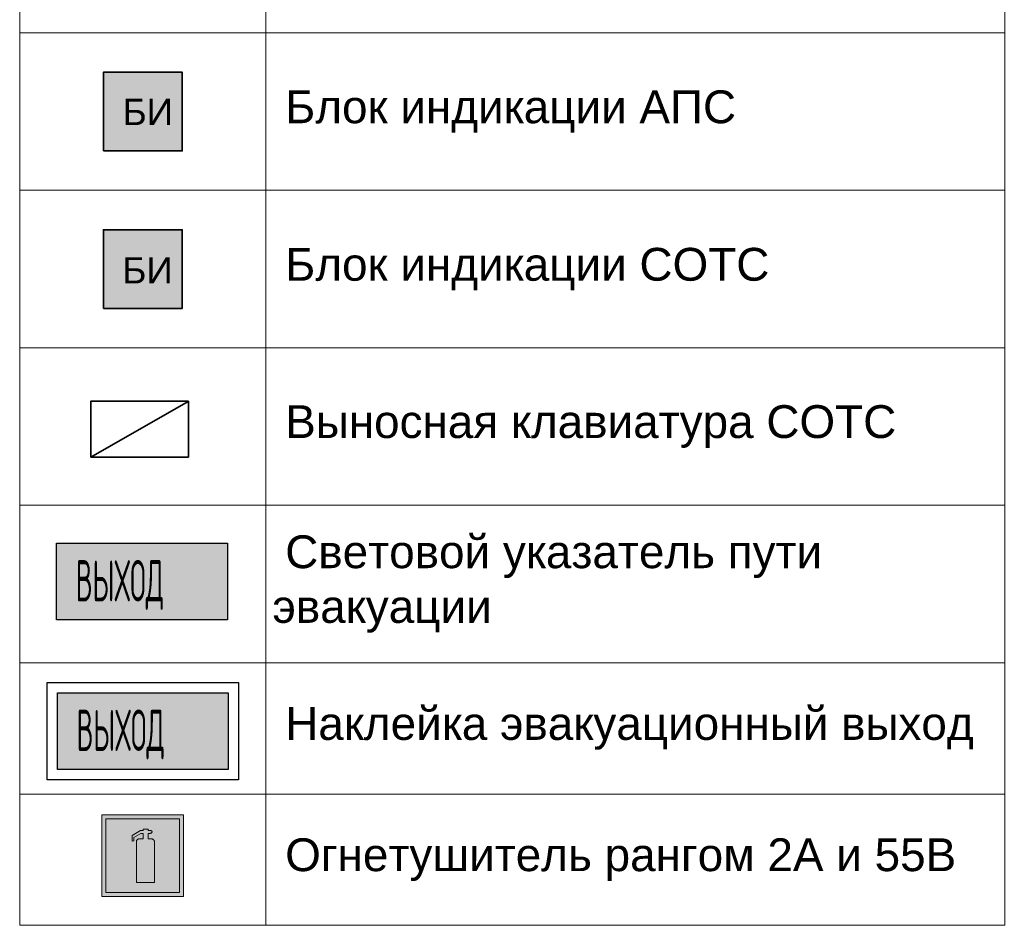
# Model space of a CAD drawing. Header units: millimetres. Extents: x -703898 to 730684, y -92609 to 157468.
# Tile 63 of 256: x -1427 to 6071, y -56325 to -49425. Entities that reach past the tile are written whole.
import ezdxf

# ---------------------------------------------------------------- set-up
doc = ezdxf.new("R2010")
doc.units = ezdxf.units.MM
doc.set_wipeout_variables(frame=1)
doc.layers.add('АПС', color=7, linetype='Continuous')
doc.layers.add('СОТС', color=250, linetype='Continuous', lineweight=0)
doc.styles.add('HVAC_AEP', font='arial.ttf')
doc.styles.get("Standard").update_dxf_attribs({"font": 'arial.ttf'})
doc.styles.add('style3', font='gost(b).shx', dxfattribs={"width": 0.8, "height": 2})

# ---------------------------------------------------------------- blocks, each defined once
blk = doc.blocks.new('A$C47365694')
at = {"lineweight": 25, "true_color": 0xffffff}
h = blk.add_hatch(color=7, dxfattribs=at)
h.dxf.hatch_style = 1
edge = h.paths.add_edge_path()
edge.add_arc((0, 0), 150.0000000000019, 359.9999999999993, 719.9999999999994)
at = {"lineweight": 25}
for p, q in [((-106.0660171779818, -106.0660171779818), (106.0660171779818, 106.0660171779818)), ((106.0660171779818, -106.0660171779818), (-106.0660171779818, 106.0660171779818))]:
    blk.add_line(p, q, dxfattribs=at)
blk.add_ellipse((0, 0), major_axis=(106.0660171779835, 106.0660171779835), ratio=0.9999999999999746, start_param=5.497787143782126, end_param=11.78097245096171, dxfattribs=at)
blk = doc.blocks.new('A$C104B38DF')
at = {"color": 0, "lineweight": 25}
blk.add_wipeout([(-300, 300), (-300, 0), (0, 0), (0, 300)], dxfattribs=at)
at = {"color": 0, "lineweight": 25, "ltscale": 400}
blk.add_lwpolyline([(-300, 0), (0, 0), (0, 300), (-300, 300)], close=True, dxfattribs=at)
at = {"color": 0, "lineweight": 25, "ltscale": 100}
blk.add_lwpolyline([(-128.3625324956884, 258.1873375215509), (-193.2749350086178, 193.2749350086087), (-106.7250649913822, 106.7250649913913), (-171.6374675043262, 41.81266247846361)], dxfattribs=at)
blk = doc.blocks.new('A$C68E07E9D')
at = {"color": 240, "lineweight": 25, "ltscale": 400, "true_color": 0xed1f24}
blk.add_wipeout([(-300, 300), (-300, 0), (0, 0), (0, 300)], dxfattribs=at)
for p, q in [((-300, 300), (0, 300)), ((-300, 0), (-300, 300)), ((0, 300), (0, 0)), ((0, 0), (-300, 0))]:
    blk.add_line(p, q, dxfattribs=at)
at = {"color": 240, "lineweight": 25, "true_color": 0xed1f24}
blk.add_line((-150, 150), (-150, 18.85159889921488), dxfattribs=at)
blk.add_ellipse((-150.0000000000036, 271.5383502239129), major_axis=(-85.94059161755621, 85.94059161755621), ratio=0.9999999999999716, start_param=0.7853981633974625, end_param=3.926990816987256, dxfattribs=at)
blk = doc.blocks.new('A$C3B7A38DB')
at = {"layer": 'АПС', "true_color": 0xffffff}
h = blk.add_hatch(color=7, dxfattribs=at)
h.dxf.hatch_style = 1
h.paths.add_polyline_path([(-0.0584259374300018, 149.9835752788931), (-0.0584259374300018, 299.9835752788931), (-300.05842593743, 299.9835752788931), (-300.05842593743, 149.9835752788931)])
h.paths.add_polyline_path([(-0.0584259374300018, -0.01642472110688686), (-0.0584259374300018, 149.9835752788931), (-300.05842593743, 149.9835752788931), (-300.05842593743, -0.01642472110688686)])
at = {"layer": 'АПС', "lineweight": 35}
blk.add_lwpolyline([(-300, 0), (0, 0), (0, 300), (-300, 300)], close=True, dxfattribs=at)
at = {"layer": 'АПС', "color": 1, "lineweight": 60, "insert": (-226.7621602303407, 198.5900702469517), "char_height": 100, "attachment_point": 1}
blk.add_mtext_dynamic_manual_height_columns('БИ', width=175.0770133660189, gutter_width=500, heights=[0], dxfattribs=at)
blk = doc.blocks.new('A$C22C12B45')
at = {"layer": 'СОТС', "true_color": 0xffffff}
h = blk.add_hatch(color=7, dxfattribs=at)
h.dxf.hatch_style = 1
h.paths.add_polyline_path([(-0.0584259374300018, 149.9835752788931), (-0.0584259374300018, 299.9835752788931), (-300.05842593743, 299.9835752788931), (-300.05842593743, 149.9835752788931)])
h.paths.add_polyline_path([(-0.0584259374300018, -0.01642472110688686), (-0.0584259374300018, 149.9835752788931), (-300.05842593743, 149.9835752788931), (-300.05842593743, -0.01642472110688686)])
at = {"layer": 'СОТС', "lineweight": 35}
blk.add_lwpolyline([(-300, 0), (0, 0), (0, 300), (-300, 300)], close=True, dxfattribs=at)
at = {"layer": 'СОТС', "color": 5, "lineweight": 60, "insert": (-227.7407084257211, 195.1672988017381), "char_height": 100, "attachment_point": 1}
blk.add_mtext_dynamic_manual_height_columns('БИ', width=174.5877403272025, gutter_width=500, heights=[0], dxfattribs=at)
blk = doc.blocks.new('A$C0F414EB7')
at = {"lineweight": 35}
blk.add_line((-347.9416260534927, 33.65745416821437), (22.36352641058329, 245.7894885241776), dxfattribs=at)
at = {"lineweight": 35, "ltscale": 100}
blk.add_lwpolyline([(-347.9985347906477, 33.99890659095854), (23.47324678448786, 33.99890659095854), (23.47324678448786, 246.5530397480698), (-347.9985347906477, 246.5530397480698)], close=True, dxfattribs=at)
blk = doc.blocks.new('*T684')
at = {"color": 0, "linetype": 'ByBlock', "lineweight": 9, "transparency": 16777216}
for p, q in [((0, 0), (7503.000000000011, 0)), ((0, 0), (0, -10200)), ((1874.999999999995, 0), (1874.999999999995, -10200)), ((7503.000000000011, 0), (7503.000000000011, -10200)), ((0, -1200), (7503.000000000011, -1200)), ((0, -2400), (7503.000000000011, -2400)), ((0, -3400), (7503.000000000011, -3400)), ((0, -4600), (7503.000000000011, -4600)), ((0, -5800), (7503.000000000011, -5800)), ((0, -7000), (7503.000000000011, -7000)), ((0, -8200), (7503.000000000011, -8200)), ((0, -9200), (7503.000000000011, -9200)), ((0, -10200), (7503.000000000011, -10200))]:
    blk.add_line(p, q, dxfattribs=at)
at = {"color": 0, "lineweight": 15, "transparency": 16777216, "xscale": 2, "yscale": 2, "zscale": 2}
for name, p in [('A$C47365694', (937.4999999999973, -600)), ('A$C104B38DF', (1237.499999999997, -2100)), ('A$C68E07E9D', (1237.499999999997, -3200)), ('A$C3B7A38DB', (1237.558425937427, -4299.983575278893)), ('A$C22C12B45', (1237.558425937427, -5499.983575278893)), ('A$C0F414EB7', (1237.558425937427, -6699.983575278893))]:
    blk.add_blockref(name, p, dxfattribs=at)
at = {"color": 0, "lineweight": 15, "transparency": 16777216, "char_height": 250, "width": 5528.000000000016, "attachment_point": 4, "style": 'HVAC_AEP'}
for s, insert in [('{\\C256; Оповещатель охранно-пожарный световой  (СОТС)}', (1924.999999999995, -600)), ('{\\C256; Дымовой пожарный извещатель }', (1924.999999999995, -1800)), ('{\\C256; Ручной пожарный извещатель}', (1924.999999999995, -2900)), ('{\\C256; Блок индикации АПС}', (1924.999999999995, -4000)), ('{\\C256; Блок индикации СОТС}', (1924.999999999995, -5200)), ('{\\C256; Выносная клавиатура СОТС}', (1924.999999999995, -6400)), ('{\\C256; Световой указатель пути  эвакуации}', (1924.999999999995, -7600)), ('{\\C256; Наклейка эвакуационный выход}', (1924.999999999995, -8700)), (' Огнетушитель рангом 2А и 55В', (1924.999999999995, -9700))]:
    blk.add_mtext(s, dxfattribs=dict(at, insert=insert))
blk = doc.blocks.new('Указатель выхода')
h = blk.add_hatch(color=70)
h.dxf.hatch_style = 1
h.paths.add_polyline_path([(0.9639179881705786, -0.7326285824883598), (9.221411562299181, -0.7326285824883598), (9.221411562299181, -4.440726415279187), (0.9639179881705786, -4.440726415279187)])
at = {"color": 0, "lineweight": 30}
blk.add_lwpolyline([(0.9639179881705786, -0.7326285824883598), (9.221411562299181, -0.7326285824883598), (9.221411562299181, -4.440726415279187), (0.9639179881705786, -4.440726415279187)], close=True, dxfattribs=at)
at = {"color": 0, "lineweight": 30, "style": 'style3', "width": 0.6}
blk.add_text('ВЫХОД', height=2, dxfattribs=at).set_placement((1.889061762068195, -3.552038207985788))
blk = doc.blocks.new('наклейка')
h = blk.add_hatch(color=70)
h.dxf.hatch_style = 1
h.paths.add_polyline_path([(0.9639179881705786, -0.7326285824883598), (9.221411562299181, -0.7326285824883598), (9.221411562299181, -4.440726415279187), (0.9639179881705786, -4.440726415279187)])
at = {"color": 0, "lineweight": 30}
for points in [[(0.4639179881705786, -0.2326285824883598), (9.721411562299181, -0.2326285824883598), (9.721411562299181, -4.940726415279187), (0.4639179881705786, -4.940726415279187)], [(0.9639179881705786, -0.7326285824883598), (9.221411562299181, -0.7326285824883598), (9.221411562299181, -4.440726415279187), (0.9639179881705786, -4.440726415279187)]]:
    blk.add_lwpolyline(points, close=True, dxfattribs=at)
at = {"color": 0, "lineweight": 30, "style": 'style3', "width": 0.6}
blk.add_text('ВЫХОД', height=2, dxfattribs=at).set_placement((1.889061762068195, -3.552038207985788))
blk = doc.blocks.new('__огнетушитель')
at = {"true_color": 0xffffff}
blk.add_hatch(color=7, dxfattribs=at).paths.add_polyline_path([(-1000.376325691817, 0), (1000.376325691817, 0), (1000.376325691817, -2000.752651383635), (-1000.376325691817, -2000.752651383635)])
h = blk.add_hatch(color=10)
h.paths.add_polyline_path([(900.3763256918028, -100), (-900.3763256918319, -100.0000000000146), (-900.3763256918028, -1900.752651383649), (900.3763256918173, -1900.752651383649)])
h.paths.add_polyline_path([(287.9337415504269, -1412.302952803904), (287.9337415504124, -1655.649313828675), (-151.6320443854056, -1655.649313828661), (-151.6320443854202, -1412.302952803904), (-151.6320443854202, -663.4130952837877), (-151.6320443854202, -650.5602945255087), (-150.7751910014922, -643.7054674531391), (-149.9183376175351, -637.7074937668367), (-148.2046308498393, -630.8526666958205), (-145.6340706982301, -624.8546930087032), (-142.2066571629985, -619.713572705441), (-137.922390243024, -613.7155990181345), (-133.6381233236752, -609.431332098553), (-128.4970030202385, -604.2902117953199), (-122.4990293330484, -600.0059448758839), (-116.5010556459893, -596.5785313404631), (-110.5030819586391, -593.1511178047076), (-103.6482548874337, -590.5805576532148), (-96.79342781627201, -588.0099975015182), (-89.08174736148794, -586.2962907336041), (-81.37006690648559, -585.4394373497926), (-72.80153306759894, -585.4394373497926), (13.74065870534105, -585.4394373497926), (13.7406587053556, -456.0545763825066), (-43.66851801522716, -456.0545763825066), (-215.0391947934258, -557.1632756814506), (-215.0391947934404, -637.7074937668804), (-256.1681572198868, -643.7054674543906), (-256.1681572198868, -501.4678057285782), (-54.80761200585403, -380.6514786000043), (13.7406587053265, -380.6514785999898), (13.74065870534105, -346.3773432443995), (132.8432790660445, -346.3773432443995), (132.8432790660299, -380.6514785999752), (170.5448279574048, -380.6514785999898), (178.2565084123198, -380.6514785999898), (178.2565084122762, -381.5083319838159), (188.5387490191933, -382.3651853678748), (198.8209896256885, -384.9357455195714), (207.3895234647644, -388.3631590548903), (215.101203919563, -393.5042793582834), (221.9560309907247, -398.6453996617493), (226.2402979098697, -404.6433733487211), (227.9540046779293, -407.2139335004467), (229.6677114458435, -410.6413470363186), (230.5245648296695, -414.0687605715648), (230.524564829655, -417.4961741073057), (230.5245648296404, -421.7804410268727), (228.8108580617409, -425.2078545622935), (227.954004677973, -428.6352680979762), (225.3834445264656, -432.0626816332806), (222.8128843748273, -435.4900951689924), (220.2423242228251, -438.0606553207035), (216.8149106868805, -440.6312154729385), (212.5306437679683, -444.0586290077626), (203.9621099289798, -448.3428959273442), (193.6798693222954, -451.7703094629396), (182.5407753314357, -453.4840162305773), (170.5448279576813, -454.3408696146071), (169.6879745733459, -454.3408696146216), (167.9742678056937, -454.3408696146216), (132.8432790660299, -454.3408696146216), (132.8432790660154, -585.439437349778), (209.1032302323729, -585.4394373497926), (216.8149106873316, -585.4394373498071), (224.5265911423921, -586.2962907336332), (232.2382715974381, -588.0099975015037), (239.9499520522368, -590.5805576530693), (246.804779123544, -593.1511178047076), (252.8027528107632, -596.5785313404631), (258.8007264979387, -600.0059448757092), (264.7987001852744, -604.2902117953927), (269.9398204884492, -609.431332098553), (274.2240874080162, -613.7155990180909), (277.6515009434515, -619.7135727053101), (281.0789144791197, -624.8546930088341), (283.6494746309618, -630.852666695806), (286.2200347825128, -637.7074937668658), (287.076888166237, -643.7054674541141), (287.9337415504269, -650.5602945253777), (287.9337415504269, -663.4130952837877)], flags=16)
at = {"color": 7}
blk.add_lwpolyline([(-1000.376325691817, 0), (1000.376325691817, 0), (1000.376325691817, -2000.752651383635), (-1000.376325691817, -2000.752651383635)], close=True, dxfattribs=at)
at = {"color": 1}
blk.add_lwpolyline([(-900.3763256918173, -100), (900.3763256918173, -100), (900.3763256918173, -1900.752651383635), (-900.3763256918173, -1900.752651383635)], close=True, dxfattribs=at)
at = {"color": 1, "lineweight": 0}
blk.add_lwpolyline([(-72.80153306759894, -585.4394373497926), (13.7406587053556, -585.4394373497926), (13.7406587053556, -456.0545763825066), (-43.66851801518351, -456.0545763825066), (-215.0391947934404, -557.1632756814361), (-215.0391947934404, -637.7074937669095), (-256.1681572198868, -643.7054674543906), (-256.1681572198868, -501.4678057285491), (-54.80761200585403, -380.6514785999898), (13.7406587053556, -380.6514785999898), (13.7406587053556, -346.377343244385), (132.8432790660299, -346.377343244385), (132.8432790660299, -380.6514785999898), (170.5448279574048, -380.6514785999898), (178.2565084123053, -380.6514785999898), (178.2565084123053, -381.5083319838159), (188.5387490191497, -382.3651853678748), (198.8209896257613, -384.9357455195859), (207.3895234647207, -388.3631590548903), (215.1012039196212, -393.5042793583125), (221.9560309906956, -398.6453996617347), (226.2402979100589, -404.643373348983), (227.9540046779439, -407.2139335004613), (229.6677114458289, -410.6413470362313), (230.524564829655, -414.0687605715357), (230.524564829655, -417.4961741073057), (230.524564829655, -421.7804410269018), (228.81085806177, -425.2078545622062), (227.9540046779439, -428.6352680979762), (225.3834445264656, -432.0626816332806), (222.8128843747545, -435.4900951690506), (220.2423242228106, -438.0606553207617), (216.8149106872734, -440.63121547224), (212.5306437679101, -444.0586290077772), (203.9621099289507, -448.3428959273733), (193.6798693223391, -451.7703094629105), (182.5407753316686, -453.4840162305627), (170.5448279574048, -454.3408696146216), (169.6879745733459, -454.3408696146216), (167.9742678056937, -454.3408696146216), (167.9742678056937, -454.3408696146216), (132.8432790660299, -454.3408696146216), (132.8432790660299, -585.4394373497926), (209.1032302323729, -585.4394373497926), (216.8149106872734, -585.4394373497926), (224.5265911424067, -586.2962907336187), (232.23827159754, -588.0099975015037), (239.9499520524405, -590.5805576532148), (246.8047791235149, -593.1511178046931), (252.8027528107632, -596.5785313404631), (258.8007264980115, -600.0059448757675), (264.7987001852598, -604.2902117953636), (269.9398204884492, -609.431332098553), (274.2240874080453, -613.7155990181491), (277.6515009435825, -619.7135727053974), (281.0789144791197, -624.8546930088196), (283.6494746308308, -630.8526666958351), (286.2200347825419, -637.7074937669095), (287.076888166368, -643.7054674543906), (287.9337415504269, -650.560294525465), (287.9337415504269, -663.4130952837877), (287.9337415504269, -1412.302952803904), (287.9337415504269, -1655.649313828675), (-151.6320443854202, -1655.649313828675), (-151.6320443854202, -1412.302952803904), (-151.6320443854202, -663.4130952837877), (-151.6320443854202, -650.560294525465), (-150.7751910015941, -643.7054674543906), (-149.9183376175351, -637.7074937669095), (-148.204630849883, -630.8526666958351), (-145.6340706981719, -624.8546930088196), (-142.2066571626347, -619.7135727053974), (-137.9223902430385, -613.7155990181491), (-133.6381233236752, -609.431332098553), (-128.497003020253, -604.2902117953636), (-122.4990293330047, -600.0059448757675), (-116.5010556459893, -596.5785313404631), (-110.5030819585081, -593.1511178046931), (-103.6482548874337, -590.5805576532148), (-96.79342781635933, -588.0099975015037), (-89.08174736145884, -586.2962907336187), (-81.37006690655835, -585.4394373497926), (-72.80153306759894, -585.4394373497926)], close=True, dxfattribs=at)

msp = doc.modelspace()

# ---------------------------------------------------------------- block references
msp.add_blockref('*T684', (-1427.05959890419, -46124.77203882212))

# ---------------------------------------------------------------- next in the draw order: block references
at = {"xscale": 157.5, "yscale": 157.5, "zscale": 157.5}
msp.add_blockref('наклейка', (-1291.654301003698, -54437.0369994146), dxfattribs=at)
at = {"layer": 'АПС', "xscale": 157.5, "yscale": 157.5, "zscale": 157.5}
msp.add_blockref('Указатель выхода', (-1297.654301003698, -53297.70366608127), dxfattribs=at)
at = {"layer": 'СОТС', "xscale": 0.3115340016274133, "yscale": 0.3115340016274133, "zscale": 0.3115340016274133}
msp.add_blockref('__огнетушитель', (-490.945943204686, -55483.18859913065), dxfattribs=at)

doc.saveas('drawing.dxf')
